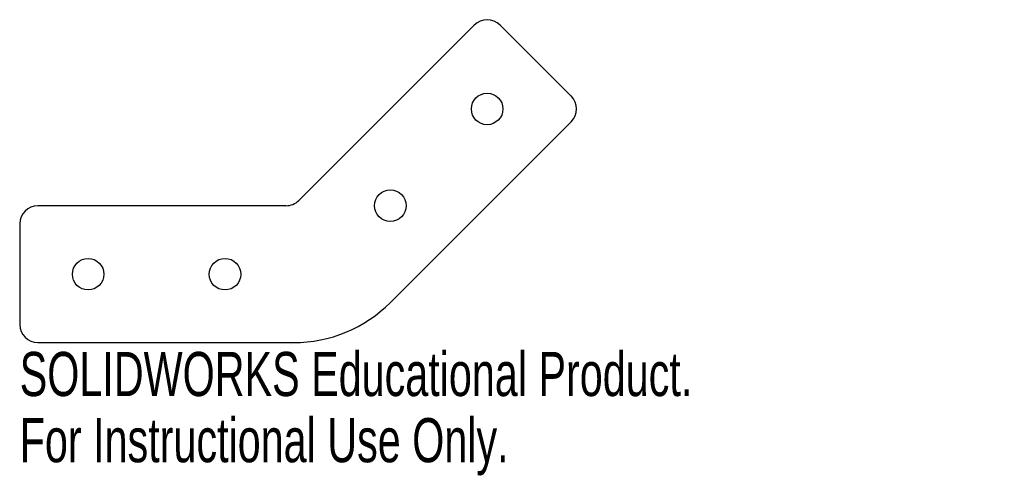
# Model space of a CAD drawing. Header units: millimetres. Extents: x -30 to 78, y -30 to 20.
import ezdxf

# ---------------------------------------------------------------- set-up
doc = ezdxf.new("R2010")
doc.units = ezdxf.units.MM
doc.styles.add('SLDTEXTSTYLE0', font='TXT', dxfattribs={"width": 0.7})

msp = doc.modelspace()

# ---------------------------------------------------------------- linework, layer by layer
at = {"color": 7, "linetype": 'Continuous', "lineweight": 25}
for p, q in [((19.8, 19.8), (0.59, 0.59)), ((30.41, 12.02), (22.63, 19.8)), ((10.61, -10.61), (30.41, 9.19)), ((-0.83, 0), (-28, 0)), ((-30, -2), (-30, -13)), ((-28, -15), (0, -15))]:
    msp.add_line(p, q, dxfattribs=at)
for centre in [(21.21, 10.61), (10.61, 0), (-22.5, -7.5), (-7.5, -7.5)]:
    msp.add_circle(centre, 1.73, dxfattribs=at)
for centre, radius, start, end in [((21.21, 18.38), 2, 45, 135), ((28.99, 10.61), 2, 315, 45), ((-28, -2), 2, 90, 180), ((-0.83, 2), 2, 270, 315), ((0, 0), 15, 270, 315), ((-28, -13), 2, 180, 270)]:
    msp.add_arc(centre, radius, start, end, dxfattribs=at)

# ---------------------------------------------------------------- texts
at = {"color": 7, "linetype": 'Continuous', "char_height": 4.8336, "attachment_point": 1, "style": 'SLDTEXTSTYLE0'}
for s, insert in [('SOLIDWORKS Educational Product.', (-30, -16.02)), ('For Instructional Use Only.', (-30, -23.27))]:
    msp.add_mtext(s, dxfattribs=dict(at, insert=insert))

doc.saveas('drawing.dxf')
